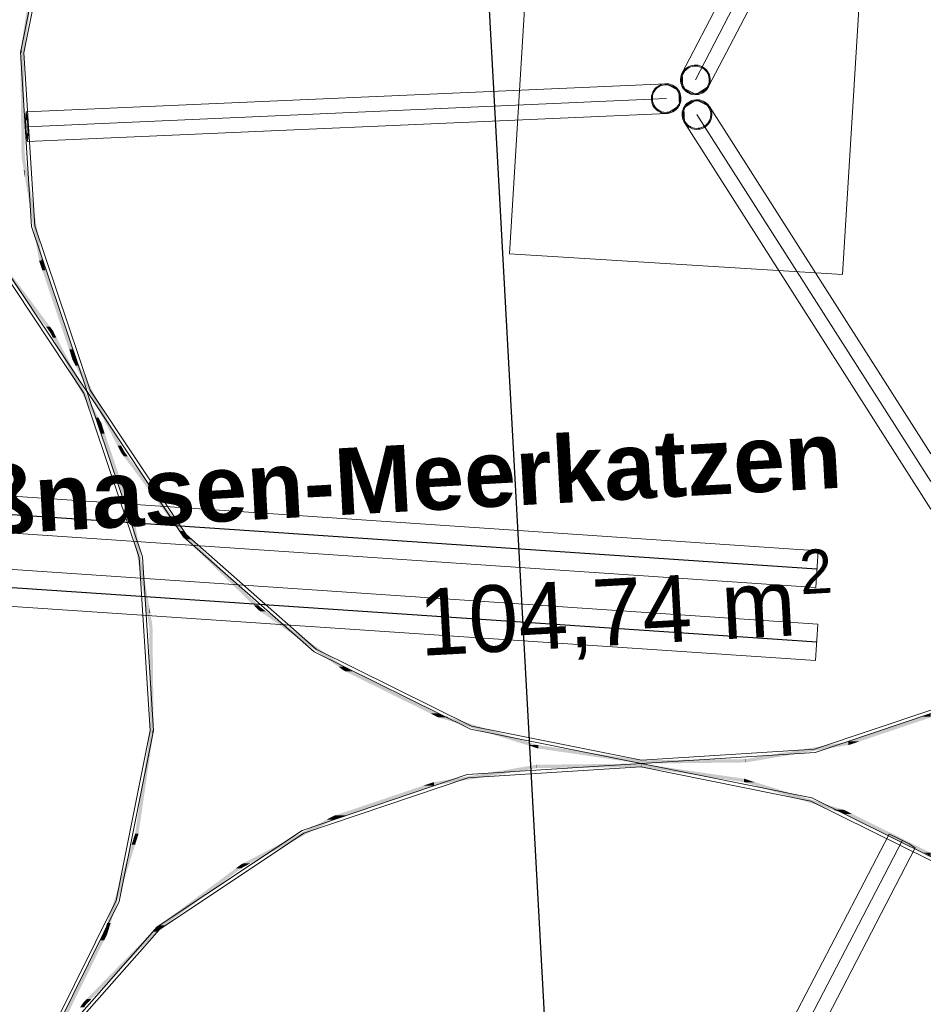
# Model space of a CAD drawing. Extents: x -779 to 790, y -208 to 633.
# Tile 192 of 232: x 545 to 600, y -16 to 43. Entities that reach past the tile are written whole.
import ezdxf
from ezdxf.lldxf.tags import DXFTag

# ---------------------------------------------------------------- set-up
doc = ezdxf.new("R2010")
doc.units = 0
doc.layers.get('0').update_dxf_attribs({"lineweight": 25})
for name, color, linetype, lineweight, true_color in [('30 Baugrubenplanung - Bemaßung', 7, 'Continuous', 25, 0x848484), ('60 Baumstützen - Fundamente', 9, 'Continuous', 18, 0x808080), ('60 Baumstützen - Ringe neu', 9, 'Continuous', 18, 0x808080), ('60 Baumstützen - Stahlstützen', 9, 'Continuous', 18, 0x808080), ('60 Räume Außen', 9, 'Continuous', 18, 0x808080), ('ELT Leerrohre', 1, 'Continuous', 35, 0xff0000)]:
    doc.layers.add(name, color=color, linetype=linetype, lineweight=lineweight, true_color=true_color)
doc.styles.get("Standard").update_dxf_attribs({"font": 'arial.ttf'})
tags = doc.linetypes.add('STRICHPUNKT2', pattern=[12.7, 6.35, -3.175, 0, -3.175]).pattern_tags.tags
tags[10:11] = [DXFTag(74, 4), DXFTag(75, 0), DXFTag(340, '0'), DXFTag(46, 0.0), DXFTag(50, 0.0), DXFTag(44, 0.0), DXFTag(45, 0.0)]
tags[8:9] = [DXFTag(74, 4), DXFTag(75, 0), DXFTag(340, '0'), DXFTag(46, 0.0), DXFTag(50, 0.0), DXFTag(44, 0.0), DXFTag(45, 0.0)]
tags[6:7] = [DXFTag(74, 4), DXFTag(75, 0), DXFTag(340, '0'), DXFTag(46, 0.0), DXFTag(50, 0.0), DXFTag(44, 0.0), DXFTag(45, 0.0)]
tags[4:5] = [DXFTag(74, 4), DXFTag(75, 0), DXFTag(340, '0'), DXFTag(46, 0.0), DXFTag(50, 0.0), DXFTag(44, 0.0), DXFTag(45, 0.0)]

# ---------------------------------------------------------------- blocks, each defined once
blk = doc.blocks.new('Referenz-A07F5V4VWF', base_point=(-401.415, -176.34))
at = {"layer": '30 Baugrubenplanung - Bemaßung', "color": 0, "lineweight": -2}
blk.add_line((558.767, 305.85), (578.525, -55.233), dxfattribs=at)
blk = doc.blocks.new('Referenz-A07F5V59WF', base_point=(-759.499, -206.186))
at = {"layer": '60 Baumstützen - Fundamente', "color": 0, "linetype": 'Continuous', "ltscale": 162.000017}
for p, q in [((575.578, 48.614), (574.347, 28.652)), ((594.307, 27.42), (595.539, 47.382)), ((574.347, 28.652), (594.307, 27.42))]:
    blk.add_line(p, q, dxfattribs=at)
at = {"layer": '60 Baumstützen - Ringe neu', "color": 0, "linetype": 'Continuous', "ltscale": 162.000017}
for p, q in [((547.094, 50.951), (545.036, 40.714)), ((547.283, 50.886), (545.236, 40.7)), ((545.036, 40.714), (545.698, 30.293)), ((545.236, 40.7), (545.894, 30.332)), ((545.698, 30.293), (549.034, 20.399)), ((545.894, 30.332), (549.214, 20.487)), ((548.846, 20.312), (543.091, 28.962)), ((549.025, 20.4), (543.242, 29.093)), ((552.166, 10.467), (548.846, 20.312)), ((552.362, 10.506), (549.025, 20.4)), ((549.034, 20.399), (554.818, 11.706)), ((549.214, 20.487), (554.968, 11.837)), ((554.968, 11.837), (562.765, 4.971)), ((554.818, 11.706), (562.654, 4.805)), ((552.824, 0.099), (552.166, 10.467)), ((553.024, 0.085), (552.362, 10.506)), ((562.654, 4.805), (572.009, 0.168)), ((562.765, 4.971), (572.074, 0.357)), ((592.628, -1.032), (599.604, 1.321)), ((592.666, -1.228), (599.603, 1.111)), ((550.776, -10.087), (552.824, 0.099)), ((550.966, -10.151), (553.024, 0.085)), ((572.009, 0.168), (582.246, -1.89)), ((572.074, 0.357), (582.259, -1.69)), ((582.259, -1.69), (592.628, -1.032)), ((582.246, -1.89), (592.666, -1.228)), ((582.246, -1.89), (571.825, -2.551)), ((582.232, -2.089), (571.864, -2.748)), ((592.418, -4.137), (582.232, -2.089)), ((592.483, -3.947), (582.246, -1.89)), ((571.825, -2.551), (561.931, -5.888)), ((571.864, -2.748), (562.019, -6.067)), ((599.599, -7.475), (592.483, -3.947)), ((599.599, -7.696), (592.418, -4.137)), ((561.931, -5.888), (553.238, -11.671)), ((562.019, -6.067), (553.369, -11.822)), ((546.163, -19.395), (550.776, -10.087)), ((546.329, -19.507), (550.966, -10.151)), ((553.238, -11.671), (546.337, -19.507)), ((553.369, -11.822), (546.503, -19.619))]:
    blk.add_line(p, q, dxfattribs=at)
for points in [[(545.437, 42.071), (545.236, 42.071), (545.949, 45.553)], [(545.236, 42.071), (545.949, 45.553), (545.748, 45.553)], [(545.236, 41.186), (545.106, 41.186), (545.236, 42.071)], [(545.236, 40.7), (545.437, 42.071), (545.236, 42.071)], [(545.106, 40.714), (545.036, 40.714), (545.106, 41.186)], [(545.106, 34.438), (545.106, 40.714), (545.036, 40.714)], [(545.223, 34.438), (545.106, 34.438), (545.106, 41.186)], [(545.236, 33.671), (545.236, 41.186), (545.106, 41.186)], [(545.301, 33.671), (545.236, 33.671), (545.236, 40.7)], [(545.305, 34.456), (545.294, 34.456), (545.236, 40.7)], [(545.236, 33.671), (545.223, 34.438), (545.106, 34.438)], [(545.305, 33.264), (545.305, 34.456), (545.294, 34.456)], [(545.468, 33.264), (545.305, 33.264), (545.305, 34.456)], [(546.156, 29.441), (545.993, 29.441), (545.305, 34.456)], [(545.305, 33.264), (545.301, 33.671), (545.236, 33.671)], [(546.156, 28.25), (545.468, 33.264), (545.305, 33.264)], [(546.818, 24.285), (546.586, 24.285), (543.242, 29.093)], [(546.156, 28.25), (546.156, 29.441), (545.993, 29.441)], [(546.287, 28.25), (546.156, 28.25), (546.156, 29.441)], [(546.35, 28.299), (546.281, 28.299), (546.156, 29.441)], [(546.818, 23.95), (543.474, 28.759), (543.242, 28.759)], [(546.35, 27.675), (546.287, 28.25), (546.156, 28.25)], [(546.35, 27.675), (546.35, 28.299), (546.281, 28.299)], [(546.538, 27.675), (546.35, 27.675), (546.35, 28.299)], [(548.161, 22.927), (547.973, 22.927), (546.35, 28.299)], [(548.161, 22.303), (546.538, 27.675), (546.35, 27.675)], [(546.818, 23.95), (546.818, 24.285), (546.586, 24.285)], [(546.904, 23.95), (546.818, 23.95), (546.818, 24.285)], [(546.987, 24.057), (546.877, 24.057), (546.818, 24.285)], [(546.987, 23.627), (546.904, 23.95), (546.818, 23.95)], [(546.987, 23.627), (546.987, 24.057), (546.877, 24.057)], [(547.195, 23.627), (546.987, 23.627), (546.987, 24.057)], [(549.714, 18.848), (549.507, 18.848), (546.987, 24.057)], [(549.714, 18.418), (547.195, 23.627), (546.987, 23.627)], [(548.161, 22.303), (548.161, 22.927), (547.973, 22.927)], [(548.279, 22.303), (548.161, 22.303), (548.161, 22.927)], [(548.345, 22.381), (548.264, 22.381), (548.161, 22.927)], [(548.345, 21.951), (548.279, 22.303), (548.161, 22.303)], [(548.345, 21.951), (548.345, 22.381), (548.264, 22.381)], [(548.553, 21.951), (548.345, 21.951), (548.345, 22.381)], [(551.073, 17.172), (550.865, 17.172), (548.345, 22.381)], [(551.073, 16.742), (548.553, 21.951), (548.345, 21.951)], [(549.714, 18.418), (549.714, 18.848), (549.507, 18.848)], [(549.795, 18.418), (549.714, 18.418), (549.714, 18.848)], [(549.898, 18.496), (549.781, 18.496), (549.714, 18.848)], [(549.898, 17.872), (549.795, 18.418), (549.714, 18.418)], [(549.898, 17.872), (549.898, 18.496), (549.781, 18.496)], [(550.087, 17.872), (549.898, 17.872), (549.898, 18.496)], [(551.71, 13.124), (551.521, 13.124), (549.898, 18.496)], [(551.71, 12.5), (550.087, 17.872), (549.898, 17.872)], [(551.073, 16.742), (551.073, 17.172), (550.865, 17.172)], [(551.183, 16.742), (551.073, 16.742), (551.073, 17.172)], [(551.242, 16.849), (551.156, 16.849), (551.073, 17.172)], [(551.242, 16.515), (551.183, 16.742), (551.073, 16.742)], [(551.242, 16.515), (551.242, 16.849), (551.156, 16.849)], [(551.474, 16.515), (551.242, 16.515), (551.242, 16.849)], [(554.818, 12.04), (554.585, 12.04), (551.242, 16.849)], [(554.818, 11.706), (551.474, 16.515), (551.242, 16.515)], [(551.71, 12.5), (551.71, 13.124), (551.521, 13.124)], [(551.778, 12.5), (551.71, 12.5), (551.71, 13.124)], [(551.904, 12.549), (551.773, 12.549), (551.71, 13.124)], [(551.904, 11.358), (551.778, 12.5), (551.71, 12.5)], [(551.904, 11.358), (551.904, 12.549), (551.773, 12.549)], [(552.067, 11.358), (551.904, 11.358), (551.904, 12.549)], [(552.755, 7.535), (552.591, 7.535), (551.904, 12.549)], [(554.818, 11.706), (554.818, 12.04), (554.585, 12.04)], [(554.922, 11.706), (554.818, 11.706), (554.818, 12.04)], [(554.968, 11.837), (554.881, 11.837), (554.818, 12.04)], [(554.968, 11.558), (554.968, 11.837), (554.881, 11.837)], [(555.236, 11.558), (554.968, 11.558), (554.968, 11.837)], [(559.305, 7.596), (559.037, 7.596), (554.968, 11.837)], [(552.755, 6.343), (552.067, 11.358), (551.904, 11.358)], [(554.968, 11.558), (554.922, 11.706), (554.818, 11.706)], [(559.305, 7.317), (555.236, 11.558), (554.968, 11.558)], [(552.755, 6.343), (552.755, 7.535), (552.591, 7.535)], [(552.766, 6.343), (552.755, 6.343), (552.755, 7.535)], [(552.824, 7.128), (552.759, 7.128), (552.755, 7.535)], [(552.824, 0.099), (552.824, 7.128), (552.759, 7.128)], [(552.954, -0.387), (552.824, -0.387), (552.824, 7.128)], [(552.954, 6.361), (552.837, 6.361), (552.824, 7.128)], [(559.305, 7.317), (559.305, 7.596), (559.037, 7.596)], [(559.401, 7.317), (559.305, 7.317), (559.305, 7.596)], [(559.433, 7.471), (559.348, 7.471), (559.305, 7.596)], [(559.433, 7.226), (559.401, 7.317), (559.305, 7.317)], [(559.433, 7.226), (559.433, 7.471), (559.348, 7.471)], [(559.755, 7.226), (559.433, 7.226), (559.433, 7.471)], [(564.423, 3.929), (564.1, 3.929), (559.433, 7.471)], [(564.423, 3.684), (559.755, 7.226), (559.433, 7.226)], [(552.824, 0.099), (552.766, 6.343), (552.755, 6.343)], [(552.954, -0.387), (552.954, 6.361), (552.837, 6.361)], [(553.024, 0.085), (552.954, 0.085), (552.954, 6.361)], [(564.423, 3.684), (564.423, 3.929), (564.1, 3.929)], [(564.508, 3.684), (564.423, 3.684), (564.423, 3.929)], [(564.525, 3.856), (564.448, 3.856), (564.423, 3.929)], [(564.525, 3.633), (564.508, 3.684), (564.423, 3.684)], [(564.525, 3.633), (564.525, 3.856), (564.448, 3.856)], [(564.94, 3.633), (564.525, 3.633), (564.525, 3.856)], [(570.046, 1.119), (569.631, 1.119), (564.525, 3.856)], [(570.046, 0.897), (564.94, 3.633), (564.525, 3.633)], [(570.046, 0.897), (570.046, 1.119), (569.631, 1.119)], [(570.114, 0.897), (570.046, 0.897), (570.046, 1.119)], [(570.121, 1.083), (570.057, 1.083), (570.046, 1.119)], [(570.121, 0.874), (570.114, 0.897), (570.046, 0.897)], [(570.121, 0.874), (570.121, 1.083), (570.057, 1.083)], [(570.721, 0.874), (570.121, 0.874), (570.121, 1.083)], [(576.036, -0.768), (575.436, -0.768), (570.121, 1.083)], [(576.036, -0.976), (570.721, 0.874), (570.121, 0.874)], [(594.71, -0.559), (599.603, 0.915), (599.083, 0.915)], [(595.325, -0.559), (594.71, -0.559), (599.603, 0.905)], [(594.71, -0.559), (599.603, 0.905), (599.569, 0.905)], [(594.71, -0.77), (599.603, 0.88), (599.531, 0.88)], [(599.603, 0.915), (599.083, 0.915), (599.603, 1.091)], [(599.603, 0.88), (599.531, 0.88), (599.603, 0.905)], [(599.603, 0.905), (599.569, 0.905), (599.603, 0.915)], [(552.824, -1.272), (552.622, -1.272), (552.824, 0.099)], [(552.954, -0.387), (553.024, 0.085), (552.954, 0.085)], [(552.824, -1.272), (552.954, -0.387), (552.824, -0.387)], [(594.661, -0.778), (593.47, -0.778), (594.661, -0.576)], [(594.71, -0.576), (594.661, -0.576), (594.71, -0.559)], [(594.71, -0.77), (594.661, -0.77), (594.661, -0.576)], [(594.71, -0.77), (594.71, -0.576), (594.661, -0.576)], [(594.71, -0.77), (595.325, -0.559), (594.71, -0.559)], [(576.036, -0.976), (576.036, -0.768), (575.436, -0.768)], [(576.08, -0.976), (576.036, -0.976), (576.036, -0.768)], [(576.081, -0.781), (576.039, -0.781), (576.036, -0.768)], [(576.081, -0.983), (576.08, -0.976), (576.036, -0.976)], [(576.081, -0.983), (576.081, -0.781), (576.039, -0.781)], [(577.202, -0.983), (576.081, -0.983), (576.081, -0.781)], [(582.246, -1.688), (581.125, -1.688), (576.081, -0.781)], [(582.246, -1.89), (577.202, -0.983), (576.081, -0.983)], [(589.713, -1.618), (588.522, -1.618), (594.661, -0.778)], [(588.522, -1.618), (594.661, -0.778), (593.47, -0.778)], [(594.661, -0.778), (594.71, -0.77), (594.661, -0.77)], [(552.312, -4.754), (552.11, -4.754), (552.824, -1.272)], [(552.11, -4.754), (552.824, -1.272), (552.622, -1.272)], [(582.246, -1.89), (582.246, -1.688), (581.125, -1.688)], [(582.259, -1.889), (582.246, -1.889), (582.246, -1.688)], [(582.259, -1.69), (582.246, -1.69), (582.246, -1.688)], [(582.259, -1.889), (582.259, -1.69), (582.246, -1.69)], [(588.504, -1.69), (582.259, -1.69), (588.504, -1.621)], [(588.504, -1.82), (582.259, -1.82), (582.259, -1.69)], [(588.504, -1.82), (588.504, -1.69), (582.259, -1.69)], [(588.522, -1.621), (588.504, -1.621), (588.522, -1.618)], [(588.522, -1.82), (588.504, -1.82), (588.504, -1.621)], [(588.522, -1.82), (588.522, -1.621), (588.504, -1.621)], [(588.522, -1.82), (589.713, -1.618), (588.522, -1.618)], [(571.022, -3.001), (569.831, -3.001), (575.97, -2.161)], [(569.831, -3.001), (575.97, -2.161), (574.779, -2.161)], [(575.97, -2.161), (574.779, -2.161), (575.97, -1.959)], [(575.988, -2.158), (575.97, -2.158), (575.97, -1.959)], [(575.988, -2.158), (575.988, -1.959), (575.97, -1.959)], [(575.988, -1.959), (575.97, -1.959), (575.988, -1.959)], [(575.97, -2.161), (575.988, -2.158), (575.97, -2.158)], [(582.232, -1.959), (575.988, -1.959), (582.232, -1.89)], [(582.232, -2.089), (575.988, -2.089), (575.988, -1.959)], [(582.232, -2.089), (582.232, -1.959), (575.988, -1.959)], [(575.988, -2.158), (582.232, -2.089), (575.988, -2.089)], [(582.246, -2.089), (582.232, -2.089), (582.232, -1.89)], [(582.246, -2.091), (582.246, -1.89), (582.232, -1.89)], [(582.246, -1.89), (582.232, -1.89), (582.246, -1.89)], [(582.246, -2.091), (582.246, -2.089), (582.232, -2.089)], [(582.246, -1.89), (582.259, -1.889), (582.246, -1.889)], [(583.367, -2.091), (582.246, -2.091), (582.246, -1.89)], [(588.411, -2.796), (587.29, -2.796), (582.246, -1.89)], [(588.411, -2.998), (583.367, -2.091), (582.246, -2.091)], [(582.259, -1.889), (588.504, -1.82), (582.259, -1.82)], [(588.504, -1.82), (588.522, -1.82), (588.504, -1.82)], [(588.411, -2.998), (588.411, -2.796), (587.29, -2.796)], [(588.453, -2.998), (588.411, -2.998), (588.411, -2.796)], [(588.456, -2.803), (588.412, -2.803), (588.411, -2.796)], [(588.456, -3.012), (588.456, -2.803), (588.412, -2.803)], [(589.056, -3.012), (588.456, -3.012), (588.456, -2.803)], [(594.371, -4.653), (593.771, -4.653), (588.456, -2.803)], [(564.537, -4.988), (563.913, -4.988), (569.782, -3.22)], [(563.913, -4.988), (569.782, -3.22), (569.158, -3.22)], [(569.782, -3.22), (569.158, -3.22), (569.782, -3.009)], [(569.831, -3.009), (569.782, -3.009), (569.831, -3.001)], [(569.831, -3.203), (569.782, -3.203), (569.782, -3.009)], [(569.831, -3.203), (569.831, -3.009), (569.782, -3.009)], [(569.782, -3.22), (569.831, -3.203), (569.782, -3.203)], [(569.831, -3.203), (571.022, -3.001), (569.831, -3.001)], [(588.456, -3.012), (588.453, -2.998), (588.411, -2.998)], [(594.371, -4.862), (589.056, -3.012), (588.456, -3.012)], [(594.371, -4.862), (594.371, -4.653), (593.771, -4.653)], [(594.435, -4.862), (594.371, -4.862), (594.371, -4.653)], [(594.446, -4.676), (594.378, -4.676), (594.371, -4.653)], [(594.446, -4.899), (594.446, -4.676), (594.378, -4.676)], [(594.861, -4.899), (594.446, -4.899), (594.446, -4.676)], [(599.599, -7.231), (599.212, -7.231), (594.446, -4.676)], [(552.11, -6.08), (551.915, -6.08), (552.11, -4.754)], [(552.11, -6.124), (552.312, -4.754), (552.11, -4.754)], [(558.811, -7.87), (558.381, -7.87), (563.835, -5.24)], [(558.381, -7.87), (563.835, -5.24), (563.405, -5.24)], [(563.835, -5.24), (563.405, -5.24), (563.835, -5.015)], [(563.913, -5.015), (563.835, -5.015), (563.913, -4.988)], [(563.913, -5.199), (563.835, -5.199), (563.835, -5.015)], [(563.913, -5.199), (563.913, -5.015), (563.835, -5.015)], [(563.835, -5.24), (563.913, -5.199), (563.835, -5.199)], [(563.913, -5.199), (564.537, -4.988), (563.913, -4.988)], [(594.446, -4.899), (594.435, -4.862), (594.371, -4.862)], [(599.578, -7.438), (594.861, -4.899), (594.446, -4.899)], [(599.599, -7.449), (599.59, -7.449), (594.446, -4.899)], [(599.599, -7.438), (599.578, -7.438), (594.861, -4.899)], [(551.915, -6.748), (551.706, -6.748), (551.915, -6.08)], [(552.11, -6.124), (551.915, -6.124), (551.915, -6.08)], [(552.11, -6.124), (552.11, -6.08), (551.915, -6.08)], [(551.915, -6.748), (552.11, -6.124), (551.915, -6.124)], [(550.446, -11.447), (550.237, -11.447), (551.915, -6.748)], [(550.237, -11.447), (551.915, -6.748), (551.706, -6.748)], [(599.599, -7.438), (599.599, -7.231), (599.212, -7.231)], [(599.599, -7.449), (599.599, -7.438), (599.578, -7.438)], [(599.599, -7.453), (599.599, -7.449), (599.59, -7.449)], [(553.704, -11.573), (553.369, -11.573), (558.274, -8.174)], [(553.369, -11.573), (558.274, -8.174), (557.94, -8.174)], [(558.274, -8.174), (557.94, -8.174), (558.274, -7.926)], [(558.381, -7.926), (558.274, -7.926), (558.381, -7.87)], [(558.381, -8.095), (558.274, -8.095), (558.274, -7.926)], [(558.381, -8.095), (558.381, -7.926), (558.274, -7.926)], [(558.274, -8.174), (558.381, -8.095), (558.274, -8.095)], [(558.381, -8.095), (558.811, -7.87), (558.381, -7.87)], [(550.237, -12.04), (550.051, -12.04), (550.237, -11.447)], [(550.237, -12.115), (550.446, -11.447), (550.237, -11.447)], [(553.238, -11.956), (552.959, -11.956), (553.238, -11.671)], [(553.369, -11.671), (553.238, -11.671), (553.369, -11.573)], [(553.369, -11.822), (553.238, -11.822), (553.238, -11.671)], [(553.369, -11.822), (553.369, -11.671), (553.238, -11.671)], [(553.369, -11.822), (553.704, -11.573), (553.369, -11.573)], [(549.282, -16.001), (549.003, -16.001), (553.238, -11.956)], [(549.003, -16.001), (553.238, -11.956), (552.959, -11.956)], [(550.051, -12.489), (549.829, -12.489), (550.051, -12.04)], [(550.237, -12.115), (550.051, -12.115), (550.051, -12.04)], [(550.237, -12.115), (550.237, -12.04), (550.051, -12.04)], [(550.051, -12.489), (550.237, -12.115), (550.051, -12.115)], [(553.238, -11.956), (553.369, -11.822), (553.238, -11.822)], [(547.672, -17.289), (547.45, -17.289), (550.051, -12.489)], [(547.45, -17.289), (550.051, -12.489), (549.829, -12.489)], [(548.849, -16.502), (548.605, -16.502), (548.849, -16.158)], [(549.003, -16.158), (548.849, -16.158), (549.003, -16.001)], [(549.003, -16.286), (548.849, -16.286), (548.849, -16.158)], [(549.003, -16.286), (549.003, -16.158), (548.849, -16.158)], [(548.849, -16.502), (549.003, -16.286), (548.849, -16.286)], [(549.003, -16.286), (549.282, -16.001), (549.003, -16.001)]]:
    blk.add_solid(points, dxfattribs=at)
at = {"layer": '60 Baumstützen - Stahlstützen', "color": 0, "linetype": 'Continuous', "ltscale": 162.000017}
for p, q in [((584.711, 39.497), (599.637, 68.203)), ((585.499, 39.087), (599.636, 66.274)), ((586.288, 38.677), (599.635, 64.346)), ((584.748, 39.562), (584.692, 39.46)), ((584.817, 39.655), (584.748, 39.562)), ((584.863, 39.616), (584.799, 39.529)), ((584.898, 39.739), (584.817, 39.655)), ((584.938, 39.694), (584.863, 39.616)), ((584.989, 39.811), (584.898, 39.739)), ((585.023, 39.762), (584.938, 39.694)), ((585.088, 39.871), (584.989, 39.811)), ((585.116, 39.818), (585.023, 39.762)), ((585.195, 39.918), (585.088, 39.871)), ((585.215, 39.861), (585.116, 39.818)), ((585.307, 39.95), (585.195, 39.918)), ((585.32, 39.891), (585.215, 39.861)), ((585.422, 39.967), (585.307, 39.95)), ((585.427, 39.908), (585.32, 39.891)), ((585.538, 39.97), (585.422, 39.967)), ((585.535, 39.91), (585.427, 39.908)), ((585.643, 39.897), (585.535, 39.91)), ((585.654, 39.957), (585.538, 39.97)), ((585.748, 39.871), (585.643, 39.897)), ((585.766, 39.929), (585.654, 39.957)), ((585.849, 39.832), (585.748, 39.871)), ((585.875, 39.886), (585.766, 39.929)), ((585.944, 39.779), (585.849, 39.832)), ((585.976, 39.83), (585.875, 39.886)), ((586.031, 39.715), (585.944, 39.779)), ((586.07, 39.761), (585.976, 39.83)), ((586.109, 39.64), (586.031, 39.715)), ((586.154, 39.68), (586.07, 39.761)), ((586.177, 39.555), (586.109, 39.64)), ((586.226, 39.589), (586.154, 39.68)), ((586.233, 39.462), (586.177, 39.555)), ((586.286, 39.49), (586.226, 39.589)), ((584.621, 39.239), (584.608, 39.123)), ((584.608, 39.123), (584.611, 39.007)), ((584.611, 39.007), (584.628, 38.892)), ((584.649, 39.352), (584.621, 39.239)), ((584.692, 39.46), (584.649, 39.352)), ((584.681, 39.228), (584.668, 39.12)), ((584.668, 39.12), (584.67, 39.012)), ((584.67, 39.012), (584.687, 38.905)), ((584.707, 39.333), (584.681, 39.228)), ((584.746, 39.434), (584.707, 39.333)), ((584.75, 38.609), (584.711, 39.497)), ((584.799, 39.529), (584.746, 39.434)), ((586.276, 39.363), (586.233, 39.462)), ((586.306, 39.258), (586.276, 39.363)), ((586.333, 39.383), (586.286, 39.49)), ((586.322, 39.151), (586.306, 39.258)), ((586.312, 38.935), (586.324, 39.043)), ((586.324, 39.043), (586.322, 39.151)), ((586.365, 39.271), (586.333, 39.383)), ((586.382, 39.156), (586.365, 39.271)), ((586.371, 38.924), (586.384, 39.04)), ((586.384, 39.04), (586.382, 39.156)), ((583.722, 38.853), (545.381, 37.161)), ((582.996, 38.444), (582.94, 38.342)), ((583.046, 38.412), (582.994, 38.317)), ((583.065, 38.538), (582.996, 38.444)), ((583.111, 38.499), (583.046, 38.412)), ((583.146, 38.621), (583.065, 38.538)), ((583.186, 38.577), (583.111, 38.499)), ((583.236, 38.694), (583.146, 38.621)), ((583.271, 38.645), (583.186, 38.577)), ((583.336, 38.754), (583.236, 38.694)), ((583.364, 38.701), (583.271, 38.645)), ((583.443, 38.8), (583.336, 38.754)), ((583.463, 38.744), (583.364, 38.701)), ((583.554, 38.833), (583.443, 38.8)), ((583.567, 38.774), (583.463, 38.744)), ((583.669, 38.85), (583.554, 38.833)), ((583.674, 38.79), (583.567, 38.774)), ((583.786, 38.852), (583.669, 38.85)), ((583.783, 38.792), (583.674, 38.79)), ((583.722, 38.853), (584.51, 38.443)), ((583.891, 38.78), (583.783, 38.792)), ((583.901, 38.839), (583.786, 38.852)), ((583.996, 38.754), (583.891, 38.78)), ((584.014, 38.811), (583.901, 38.839)), ((584.097, 38.714), (583.996, 38.754)), ((584.122, 38.769), (584.014, 38.811)), ((584.192, 38.662), (584.097, 38.714)), ((584.224, 38.712), (584.122, 38.769)), ((584.279, 38.597), (584.192, 38.662)), ((584.318, 38.643), (584.224, 38.712)), ((584.357, 38.522), (584.279, 38.597)), ((584.401, 38.563), (584.318, 38.643)), ((584.425, 38.437), (584.357, 38.522)), ((584.474, 38.472), (584.401, 38.563)), ((584.481, 38.345), (584.425, 38.437)), ((584.534, 38.372), (584.474, 38.472)), ((584.51, 38.443), (584.549, 37.555)), ((584.58, 38.266), (584.534, 38.372)), ((584.628, 38.892), (584.66, 38.78)), ((584.66, 38.78), (584.707, 38.674)), ((584.687, 38.905), (584.717, 38.8)), ((584.707, 38.674), (584.767, 38.574)), ((584.717, 38.8), (584.76, 38.701)), ((585.539, 38.199), (584.75, 38.609)), ((584.76, 38.701), (584.816, 38.608)), ((584.767, 38.574), (584.839, 38.483)), ((584.816, 38.608), (584.884, 38.523)), ((584.839, 38.483), (584.923, 38.402)), ((584.884, 38.523), (584.962, 38.448)), ((584.923, 38.402), (585.016, 38.333)), ((584.962, 38.448), (585.049, 38.384)), ((585.049, 38.384), (585.144, 38.331)), ((586.288, 38.677), (585.539, 38.199)), ((585.877, 38.345), (585.97, 38.401)), ((585.904, 38.292), (586.004, 38.352)), ((585.97, 38.401), (586.055, 38.469)), ((586.004, 38.352), (586.095, 38.424)), ((586.055, 38.469), (586.13, 38.547)), ((586.095, 38.424), (586.176, 38.508)), ((586.13, 38.547), (586.194, 38.634)), ((586.176, 38.508), (586.245, 38.602)), ((586.194, 38.634), (586.247, 38.729)), ((586.245, 38.602), (586.301, 38.703)), ((586.247, 38.729), (586.286, 38.83)), ((586.286, 38.83), (586.312, 38.935)), ((586.301, 38.703), (586.343, 38.812)), ((586.343, 38.812), (586.371, 38.924)), ((583.761, 37.965), (545.42, 36.273)), ((582.869, 38.121), (582.856, 38.006)), ((582.856, 38.006), (582.858, 37.889)), ((582.858, 37.889), (582.876, 37.774)), ((582.897, 38.234), (582.869, 38.121)), ((582.876, 37.774), (582.908, 37.663)), ((582.94, 38.342), (582.897, 38.234)), ((582.928, 38.111), (582.916, 38.003)), ((582.916, 38.003), (582.918, 37.894)), ((582.918, 37.894), (582.934, 37.787)), ((582.954, 38.216), (582.928, 38.111)), ((582.934, 37.787), (582.964, 37.683)), ((582.994, 38.317), (582.954, 38.216)), ((584.524, 38.245), (584.481, 38.345)), ((584.554, 38.141), (584.524, 38.245)), ((584.534, 37.712), (584.56, 37.818)), ((584.57, 38.034), (584.554, 38.141)), ((584.56, 37.818), (584.572, 37.925)), ((584.572, 37.925), (584.57, 38.034)), ((584.613, 38.154), (584.58, 38.266)), ((584.591, 37.694), (584.619, 37.807)), ((584.63, 38.039), (584.613, 38.154)), ((584.619, 37.807), (584.632, 37.923)), ((584.632, 37.923), (584.63, 38.039)), ((584.799, 37.415), (585.549, 37.893)), ((585.016, 38.333), (585.118, 38.277)), ((585.18, 37.795), (585.08, 37.735)), ((585.118, 38.277), (585.226, 38.235)), ((585.144, 38.331), (585.245, 38.292)), ((585.287, 37.842), (585.18, 37.795)), ((585.307, 37.785), (585.208, 37.742)), ((585.226, 38.235), (585.339, 38.207)), ((585.245, 38.292), (585.35, 38.266)), ((585.398, 37.874), (585.287, 37.842)), ((585.411, 37.815), (585.307, 37.785)), ((585.339, 38.207), (585.455, 38.194)), ((585.35, 38.266), (585.458, 38.254)), ((585.513, 37.891), (585.398, 37.874)), ((585.518, 37.831), (585.411, 37.815)), ((585.455, 38.194), (585.571, 38.196)), ((585.458, 38.254), (585.566, 38.256)), ((585.63, 37.893), (585.513, 37.891)), ((585.627, 37.833), (585.518, 37.831)), ((585.549, 37.893), (586.338, 37.483)), ((585.566, 38.256), (585.673, 38.272)), ((585.571, 38.196), (585.686, 38.213)), ((585.735, 37.821), (585.627, 37.833)), ((585.745, 37.88), (585.63, 37.893)), ((585.673, 38.272), (585.778, 38.302)), ((585.686, 38.213), (585.798, 38.245)), ((585.84, 37.795), (585.735, 37.821)), ((585.858, 37.852), (585.745, 37.88)), ((585.778, 38.302), (585.877, 38.345)), ((585.798, 38.245), (585.904, 38.292)), ((585.941, 37.755), (585.84, 37.795)), ((585.966, 37.81), (585.858, 37.852)), ((586.068, 37.754), (585.966, 37.81)), ((582.908, 37.663), (582.954, 37.556)), ((582.954, 37.556), (583.014, 37.456)), ((582.964, 37.683), (583.008, 37.584)), ((583.008, 37.584), (583.064, 37.491)), ((583.014, 37.456), (583.087, 37.366)), ((583.064, 37.491), (583.131, 37.406)), ((583.087, 37.366), (583.171, 37.285)), ((583.131, 37.406), (583.209, 37.331)), ((583.171, 37.285), (583.264, 37.216)), ((583.209, 37.331), (583.297, 37.266)), ((583.264, 37.216), (583.366, 37.16)), ((583.297, 37.266), (583.391, 37.214)), ((583.391, 37.214), (583.492, 37.174)), ((583.492, 37.174), (583.598, 37.148)), ((584.549, 37.555), (583.8, 37.077)), ((583.921, 37.154), (584.025, 37.184)), ((584.025, 37.184), (584.125, 37.228)), ((584.046, 37.128), (584.152, 37.174)), ((584.125, 37.228), (584.217, 37.284)), ((584.152, 37.174), (584.252, 37.234)), ((584.217, 37.284), (584.302, 37.351)), ((584.252, 37.234), (584.343, 37.307)), ((584.302, 37.351), (584.377, 37.429)), ((584.343, 37.307), (584.423, 37.391)), ((584.377, 37.429), (584.442, 37.517)), ((584.423, 37.391), (584.492, 37.484)), ((584.442, 37.517), (584.494, 37.611)), ((584.492, 37.484), (584.549, 37.586)), ((584.494, 37.611), (584.534, 37.712)), ((584.549, 37.586), (584.591, 37.694)), ((584.741, 37.275), (584.713, 37.162)), ((584.784, 37.383), (584.741, 37.275)), ((584.798, 37.257), (584.772, 37.152)), ((584.84, 37.485), (584.784, 37.383)), ((584.838, 37.358), (584.798, 37.257)), ((584.839, 36.527), (584.799, 37.415)), ((584.89, 37.453), (584.838, 37.358)), ((584.909, 37.579), (584.84, 37.485)), ((584.955, 37.54), (584.89, 37.453)), ((584.99, 37.663), (584.909, 37.579)), ((585.03, 37.618), (584.955, 37.54)), ((585.08, 37.735), (584.99, 37.663)), ((585.115, 37.686), (585.03, 37.618)), ((585.208, 37.742), (585.115, 37.686)), ((586.036, 37.703), (585.941, 37.755)), ((586.123, 37.639), (586.036, 37.703)), ((586.162, 37.684), (586.068, 37.754)), ((586.201, 37.563), (586.123, 37.639)), ((586.245, 37.604), (586.162, 37.684)), ((586.269, 37.479), (586.201, 37.563)), ((586.318, 37.513), (586.245, 37.604)), ((586.325, 37.386), (586.269, 37.479)), ((586.378, 37.413), (586.318, 37.513)), ((586.368, 37.286), (586.325, 37.386)), ((586.338, 37.483), (599.611, 16.669)), ((586.398, 37.182), (586.368, 37.286)), ((586.424, 37.307), (586.378, 37.413)), ((586.414, 37.075), (586.398, 37.182)), ((586.457, 37.195), (586.424, 37.307)), ((586.474, 37.08), (586.457, 37.195)), ((545.334, 36.714), (545.381, 37.161)), ((545.334, 36.714), (545.373, 35.826)), ((545.343, 36.665), (545.385, 37.061)), ((545.343, 36.665), (545.378, 35.877)), ((545.467, 36.72), (545.381, 37.161)), ((545.381, 37.161), (545.385, 37.061)), ((545.385, 37.061), (545.462, 36.67)), ((583.8, 37.077), (545.459, 35.385)), ((545.462, 36.67), (545.497, 35.882)), ((545.467, 36.72), (545.506, 35.832)), ((583.366, 37.16), (583.474, 37.117)), ((583.474, 37.117), (583.587, 37.089)), ((583.587, 37.089), (583.703, 37.076)), ((583.598, 37.148), (583.705, 37.136)), ((583.703, 37.076), (583.819, 37.078)), ((583.705, 37.136), (583.814, 37.138)), ((583.814, 37.138), (583.921, 37.154)), ((583.819, 37.078), (583.934, 37.096)), ((583.934, 37.096), (584.046, 37.128)), ((584.713, 37.162), (584.7, 37.047)), ((584.7, 37.047), (584.702, 36.931)), ((584.702, 36.931), (584.72, 36.816)), ((584.72, 36.816), (584.752, 36.704)), ((584.752, 36.704), (584.798, 36.597)), ((584.772, 37.152), (584.76, 37.044)), ((584.76, 37.044), (584.762, 36.936)), ((584.762, 36.936), (584.778, 36.828)), ((584.778, 36.828), (584.808, 36.724)), ((584.798, 36.597), (584.858, 36.498)), ((584.808, 36.724), (584.852, 36.625)), ((584.852, 36.625), (584.908, 36.532)), ((585.588, 37.005), (599.61, 15.017)), ((586.286, 36.558), (586.338, 36.653)), ((586.336, 36.525), (586.393, 36.627)), ((586.338, 36.653), (586.378, 36.754)), ((586.378, 36.754), (586.404, 36.859)), ((586.393, 36.627), (586.435, 36.735)), ((586.404, 36.859), (586.416, 36.967)), ((586.416, 36.967), (586.414, 37.075)), ((586.435, 36.735), (586.463, 36.848)), ((586.463, 36.848), (586.476, 36.964)), ((586.476, 36.964), (586.474, 37.08)), ((584.839, 36.527), (599.61, 13.365)), ((584.858, 36.498), (584.931, 36.407)), ((584.908, 36.532), (584.975, 36.447)), ((584.931, 36.407), (585.015, 36.326)), ((584.975, 36.447), (585.053, 36.372)), ((585.015, 36.326), (585.108, 36.257)), ((585.053, 36.372), (585.14, 36.308)), ((585.108, 36.257), (585.21, 36.201)), ((585.14, 36.308), (585.235, 36.255)), ((585.21, 36.201), (585.318, 36.158)), ((585.235, 36.255), (585.336, 36.215)), ((585.318, 36.158), (585.431, 36.13)), ((585.336, 36.215), (585.442, 36.189)), ((585.431, 36.13), (585.546, 36.117)), ((585.442, 36.189), (585.549, 36.177)), ((585.546, 36.117), (585.663, 36.119)), ((585.549, 36.177), (585.658, 36.179)), ((585.658, 36.179), (585.765, 36.195)), ((585.663, 36.119), (585.778, 36.137)), ((585.765, 36.195), (585.869, 36.225)), ((585.778, 36.137), (585.889, 36.169)), ((585.869, 36.225), (585.969, 36.269)), ((585.889, 36.169), (585.996, 36.215)), ((585.969, 36.269), (586.061, 36.325)), ((585.996, 36.215), (586.096, 36.275)), ((586.061, 36.325), (586.146, 36.392)), ((586.096, 36.275), (586.187, 36.348)), ((586.146, 36.392), (586.221, 36.47)), ((586.187, 36.348), (586.267, 36.432)), ((586.221, 36.47), (586.286, 36.558)), ((586.267, 36.432), (586.336, 36.525)), ((545.373, 35.826), (545.459, 35.385)), ((545.378, 35.877), (545.455, 35.485)), ((545.497, 35.882), (545.455, 35.485)), ((545.455, 35.485), (545.459, 35.385)), ((545.459, 35.385), (545.506, 35.832)), ((579.317, -40.316), (597.101, -6.115)), ((597.512, -6.289), (597.101, -6.115)), ((598.3, -6.699), (597.512, -6.289)), ((580.106, -40.726), (597.889, -6.525)), ((580.894, -41.136), (598.678, -6.935)), ((598.3, -6.699), (598.678, -6.935))]:
    blk.add_line(p, q, dxfattribs=at)
for points in [[(545.343, 36.714), (545.334, 36.714), (545.343, 36.806)], [(545.343, 36.494), (545.343, 36.714), (545.334, 36.714)], [(545.358, 36.806), (545.343, 36.806), (545.381, 37.02)], [(545.343, 36.806), (545.381, 37.02), (545.366, 37.02)], [(545.343, 36.665), (545.358, 36.806), (545.343, 36.806)], [(545.343, 36.665), (545.385, 36.667), (545.344, 36.667)], [(545.378, 36.665), (545.343, 36.665), (545.378, 36.666)], [(545.349, 36.494), (545.343, 36.494), (545.343, 36.665)], [(545.373, 35.997), (545.367, 35.997), (545.343, 36.665)], [(545.378, 35.877), (545.378, 36.665), (545.343, 36.665)], [(545.385, 36.667), (545.344, 36.667), (545.385, 37.061)], [(545.381, 37.02), (545.366, 37.02), (545.381, 37.161)], [(545.462, 36.666), (545.378, 36.666), (545.462, 36.67)], [(545.462, 35.88), (545.378, 35.88), (545.378, 36.666)], [(545.462, 35.88), (545.462, 36.666), (545.378, 36.666)], [(545.385, 37.139), (545.382, 37.139), (545.381, 37.161)], [(545.385, 37.061), (545.381, 37.061), (545.381, 37.161)], [(545.381, 37.02), (545.385, 37.061), (545.381, 37.061)], [(545.385, 37.061), (545.385, 37.139), (545.382, 37.139)], [(545.398, 37.061), (545.385, 37.061), (545.385, 37.139)], [(545.462, 36.747), (545.449, 36.747), (545.385, 37.139)], [(545.462, 36.67), (545.398, 37.061), (545.385, 37.061)], [(545.462, 36.67), (545.385, 36.67), (545.385, 37.061)], [(545.385, 36.667), (545.462, 36.67), (545.385, 36.67)], [(545.462, 36.67), (545.462, 36.747), (545.449, 36.747)], [(545.464, 36.67), (545.462, 36.67), (545.462, 36.747)], [(545.467, 36.72), (545.463, 36.72), (545.462, 36.747)], [(545.467, 36.55), (545.464, 36.67), (545.462, 36.67)], [(545.497, 35.882), (545.462, 35.882), (545.462, 36.67)], [(545.467, 36.55), (545.467, 36.72), (545.463, 36.72)], [(545.473, 36.55), (545.467, 36.55), (545.467, 36.72)], [(545.497, 36.052), (545.491, 36.052), (545.467, 36.72)], [(545.373, 35.826), (545.349, 36.494), (545.343, 36.494)], [(545.373, 35.826), (545.373, 35.997), (545.367, 35.997)], [(545.378, 35.826), (545.373, 35.826), (545.373, 35.997)], [(545.378, 35.877), (545.376, 35.877), (545.373, 35.997)], [(545.497, 35.882), (545.473, 36.55), (545.467, 36.55)], [(545.497, 35.882), (545.497, 36.052), (545.491, 36.052)], [(545.506, 35.832), (545.497, 35.832), (545.497, 36.052)], [(545.378, 35.799), (545.378, 35.826), (545.373, 35.826)], [(545.378, 35.799), (545.378, 35.877), (545.376, 35.877)], [(545.455, 35.877), (545.378, 35.877), (545.455, 35.88)], [(545.378, 35.877), (545.462, 35.88), (545.378, 35.88)], [(545.391, 35.799), (545.378, 35.799), (545.378, 35.877)], [(545.455, 35.485), (545.442, 35.485), (545.378, 35.877)], [(545.455, 35.485), (545.455, 35.877), (545.378, 35.877)], [(545.455, 35.408), (545.391, 35.799), (545.378, 35.799)], [(545.455, 35.408), (545.455, 35.485), (545.442, 35.485)], [(545.496, 35.88), (545.455, 35.88), (545.497, 35.882)], [(545.455, 35.485), (545.496, 35.88), (545.455, 35.88)], [(545.459, 35.485), (545.455, 35.485), (545.459, 35.527)], [(545.459, 35.385), (545.459, 35.485), (545.455, 35.485)], [(545.458, 35.408), (545.455, 35.408), (545.455, 35.485)], [(545.459, 35.385), (545.458, 35.408), (545.455, 35.408)], [(545.474, 35.527), (545.459, 35.527), (545.497, 35.74)], [(545.459, 35.527), (545.497, 35.74), (545.482, 35.74)], [(545.459, 35.385), (545.474, 35.527), (545.459, 35.527)], [(545.462, 35.88), (545.497, 35.882), (545.462, 35.882)], [(545.497, 35.74), (545.482, 35.74), (545.497, 35.882)], [(545.497, 35.74), (545.506, 35.832), (545.497, 35.832)]]:
    blk.add_solid(points, dxfattribs=at)
at = {"layer": '60 Räume Außen', "color": 0, "linetype": 'Continuous', "ltscale": 162.000017, "attachment_point": 1, "rotation": 3.1327}
for s, insert, char_height in [('{\\fArial|b1|i0;Weißnasen-Meerkatzen}', (532.446, 15.269), 3.99976), ('{\\fCentury Gothic;2}', (591.665, 10.889), 2.63984), ('{\\fCentury Gothic;104,74}', (568.817, 8.557), 3.99976), ('{\\fCentury Gothic;m}', (586.933, 9.549), 3.99976)]:
    blk.add_mtext(s, dxfattribs=dict(at, insert=insert, char_height=char_height))

msp = doc.modelspace()

# ---------------------------------------------------------------- linework, layer by layer
at = {"layer": 'ELT Leerrohre', "color": 1, "lineweight": 13, "true_color": 0xff0000}
for p, q in [((592.854, 10.866), (473.127, 18.955)), ((472.978, 16.76), (592.706, 8.671)), ((592.845, 6.476), (473.118, 14.564)), ((472.97, 12.369), (592.697, 4.281)), ((592.81, 10.224), (592.854, 10.866)), ((592.749, 9.314), (592.81, 10.224)), ((592.706, 8.671), (592.749, 9.314)), ((592.802, 5.833), (592.845, 6.476)), ((592.74, 4.924), (592.802, 5.833)), ((592.697, 4.281), (592.74, 4.924))]:
    msp.add_line(p, q, dxfattribs=at)
at = {"layer": 'ELT Leerrohre', "color": 1, "linetype": 'STRICHPUNKT2', "lineweight": 25, "ltscale": 0.25, "true_color": 0xff0000}
for p, q in [((592.78, 9.769), (473.053, 17.857)), ((592.771, 5.378), (473.044, 13.467))]:
    msp.add_line(p, q, dxfattribs=at)

# ---------------------------------------------------------------- block references
at = {"color": 8, "lineweight": 25, "ltscale": 1250, "true_color": 0x808080}
msp.add_blockref('Referenz-A07F5V59WF', (-759.499, -206.186), dxfattribs=at)
at = {"color": 8, "lineweight": 25, "ltscale": 12.5, "true_color": 0x808080}
msp.add_blockref('Referenz-A07F5V4VWF', (-401.415, -176.34), dxfattribs=at)

doc.saveas('drawing.dxf')
